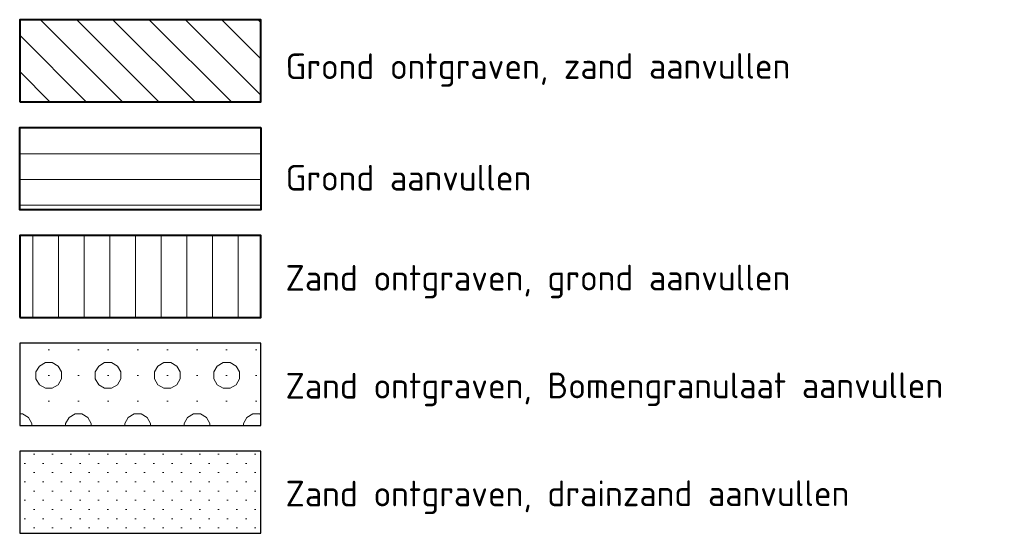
# Model space of a CAD drawing. Header units: metres. Extents: x 162359 to 162848, y 502589 to 502892.
# Tile 15 of 49: x 162838.33 to 162843.13, y 502678.03 to 502680.53. Entities that reach past the tile are written whole.
import ezdxf

# ---------------------------------------------------------------- set-up
doc = ezdxf.new("R2010")
doc.units = ezdxf.units.M
for name, color, linetype, lineweight in [('N-BH-GW-GROND_ZAND_CUNETZAND-WERK-A', 7, 'Continuous', 40), ('N-WB-VERKEERSDREMPEL25', 7, 'Continuous', 30), ('N-WE-GR-BOMENGROND-A-50', 32, 'Continuous', 18), ('N-WE-GW-GROND_ZAND_DRAINEERZAND-AD-50', 7, 'Continuous', 18), ('N-WE-GW-OPHOGING-WERK-A-50', 92, 'Continuous', 18), ('X-XX-AL-LEGENDA-G', 7, 'Continuous', 0), ('X-XX-AL-T25', 7, 'Continuous', 25)]:
    doc.layers.add(name, color=color, linetype=linetype, lineweight=lineweight)
doc.styles.add('NLCS-ISO-M50-T25', font='NLCS-ISO.ttf', dxfattribs={"height": 0.125})

msp = doc.modelspace()

# ---------------------------------------------------------------- hatches: boundary and pattern name
at = {"layer": 'N-WE-GR-BOMENGROND-A-50'}
h = msp.add_hatch(dxfattribs=at)
h.set_pattern_fill('AGR-BOMENGROND-SO', color=256, scale=0.05, pattern_type=2)
h.set_pattern_definition([(0, (162840.2045, 502681.79556), (0, 0.125), [0, -0.1443375]), (0, (162840.18775, 502681.73306), (0.144338, 0.25), [0.033494, -0.255181]), (30, (162840.22125, 502681.73306), (0.1443376, 0.25), [0.033494, -0.466506]), (60, (162840.25025, 502681.7498), (-0.144338, 0.25), [0.033494, -0.255181]), (90, (162840.267, 502681.77882), (-0.1443375, 0.25), [0.033494, -0.466506]), (120, (162840.267, 502681.8123), (-0.288675, -6e-08), [0.033494, -0.255181]), (150, (162840.25025, 502681.84132), (-0.288675, 6e-08), [0.033494, -0.466506]), (180, (162840.22125, 502681.85806), (-0.144338, -0.25), [0.033494, -0.255181]), (210, (162840.18775, 502681.85806), (-0.1443376, -0.25), [0.033494, -0.466506]), (240, (162840.15875, 502681.84132), (0.144338, -0.25), [0.033494, -0.255181]), (270, (162840.142, 502681.81231), (0.1443375, -0.25), [0.033494, -0.466506]), (300, (162840.142, 502681.77882), (0.288675, 6e-08), [0.033494, -0.255181]), (330, (162840.15875, 502681.74981), (0.288675, -6e-08), [0.033494, -0.466506])])
h.paths.add_polyline_path([(162839.5059, 502678.9523), (162839.5059, 502678.5523), (162838.3309, 502678.5523), (162838.3309, 502678.9523)])
at = {"layer": 'N-WE-GW-GROND_ZAND_DRAINEERZAND-AD-50'}
h = msp.add_hatch(dxfattribs=at)
h.set_pattern_fill('AGW-GROND_ZAND_DRAINZAND-SOD', color=256, scale=0.05, pattern_type=2)
h.set_pattern_definition([(45, (0, 0), (-0.044901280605, 0.044901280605), [0, -0.0635])])
h.paths.add_polyline_path([(162839.5059, 502678.4273), (162838.3309, 502678.4273), (162838.3309, 502678.0273), (162839.5059, 502678.0273)])
at = {"layer": 'N-WE-GW-OPHOGING-WERK-A-50'}
h = msp.add_hatch(dxfattribs=at)
h.set_pattern_fill('AGW-WERK_ONTGRAVEN-SO', color=256, scale=0.025, pattern_type=2)
h.set_pattern_definition([(135, (-1.1048, 0), (-0.088388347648, -0.088388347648), [])])
h.paths.add_polyline_path([(162839.5059, 502680.5273), (162838.3309, 502680.5273), (162838.3309, 502680.1273), (162839.5059, 502680.1273)])
h = msp.add_hatch(dxfattribs=at)
h.set_pattern_fill('AGW-WERK_ONTGRAVEN-SO', color=256, scale=0.025, angle=45, pattern_type=2)
h.set_pattern_definition([(180, (-1.1048, 0), (-1e-17, -0.125), [])])
h.paths.add_polyline_path([(162839.5059, 502680.0023), (162838.3309, 502680.0023), (162838.3309, 502679.6023), (162839.5059, 502679.6023)])
h = msp.add_hatch(dxfattribs=at)
h.set_pattern_fill('AGW-WERK_ONTGRAVEN-SO', color=256, scale=0.025, angle=315, pattern_type=2)
h.set_pattern_definition([(90, (-1.1048, 0), (-0.125, 5e-12), [])])
h.paths.add_polyline_path([(162839.5059, 502679.4773), (162838.3309, 502679.4773), (162838.3309, 502679.0773), (162839.5059, 502679.0773)])

# ---------------------------------------------------------------- linework, layer by layer
at = {"layer": 'N-BH-GW-GROND_ZAND_CUNETZAND-WERK-A', "flags": 128}
for points in [[(162838.3309, 502680.1273), (162839.5059, 502680.1273), (162839.5059, 502680.5273), (162838.3309, 502680.5273), (162838.3309, 502680.1273)], [(162839.5059, 502680.0023), (162839.5059, 502679.6023), (162838.3309, 502679.6023), (162838.3309, 502680.0023), (162839.5059, 502680.0023)], [(162838.3309, 502679.0773), (162839.5059, 502679.0773), (162839.5059, 502679.4773), (162838.3309, 502679.4773), (162838.3309, 502679.0773)]]:
    msp.add_lwpolyline(points, dxfattribs=at)
at = {"layer": 'N-WB-VERKEERSDREMPEL25', "flags": 128}
for points in [[(162838.3309, 502680.1273), (162839.5059, 502680.1273), (162839.5059, 502680.5273), (162838.3309, 502680.5273), (162838.3309, 502680.1273)], [(162838.3309, 502679.6023), (162839.5059, 502679.6023), (162839.5059, 502680.0023), (162838.3309, 502680.0023), (162838.3309, 502679.6023)], [(162838.3309, 502679.0773), (162839.5059, 502679.0773), (162839.5059, 502679.4773), (162838.3309, 502679.4773), (162838.3309, 502679.0773)], [(162838.3309, 502678.5523), (162839.5059, 502678.5523), (162839.5059, 502678.9523), (162838.3309, 502678.9523), (162838.3309, 502678.5523)], [(162838.3309, 502678.0273), (162839.5059, 502678.0273), (162839.5059, 502678.4273), (162838.3309, 502678.4273), (162838.3309, 502678.0273)]]:
    msp.add_lwpolyline(points, dxfattribs=at)
at = {"layer": 'X-XX-AL-LEGENDA-G', "flags": 128}
for points in [[(162838.3309, 502680.0023), (162838.3309, 502679.6023), (162839.5059, 502679.6023), (162839.5059, 502680.0023), (162838.3309, 502680.0023)], [(162838.3309, 502679.4773), (162838.3309, 502679.0773), (162839.5059, 502679.0773), (162839.5059, 502679.4773), (162838.3309, 502679.4773)], [(162838.3309, 502678.9523), (162838.3309, 502678.5523), (162839.5059, 502678.5523), (162839.5059, 502678.9523), (162838.3309, 502678.9523)]]:
    msp.add_lwpolyline(points, dxfattribs=at)

# ---------------------------------------------------------------- texts
at = {"layer": 'X-XX-AL-T25', "char_height": 0.125, "attachment_point": 7, "rotation": 0.0541, "line_spacing_factor": 0.601667, "style": 'NLCS-ISO-M50-T25'}
for s, insert in [('{\\C256;Grond ontgraven, zand aanvullen}', (162839.6255, 502680.2001)), ('{\\C256;Grond aanvullen}', (162839.6255, 502679.695)), ('{\\C256;Zand ontgraven, grond aanvullen}', (162839.6255, 502679.17)), ('{\\C256;Zand ontgraven, Bomengranulaat aanvullen}', (162839.6255, 502678.645)), ('Zand ontgraven, drainzand aanvullen', (162839.6255, 502678.12))]:
    msp.add_mtext(s, dxfattribs=dict(at, insert=insert))

doc.saveas('drawing.dxf')
